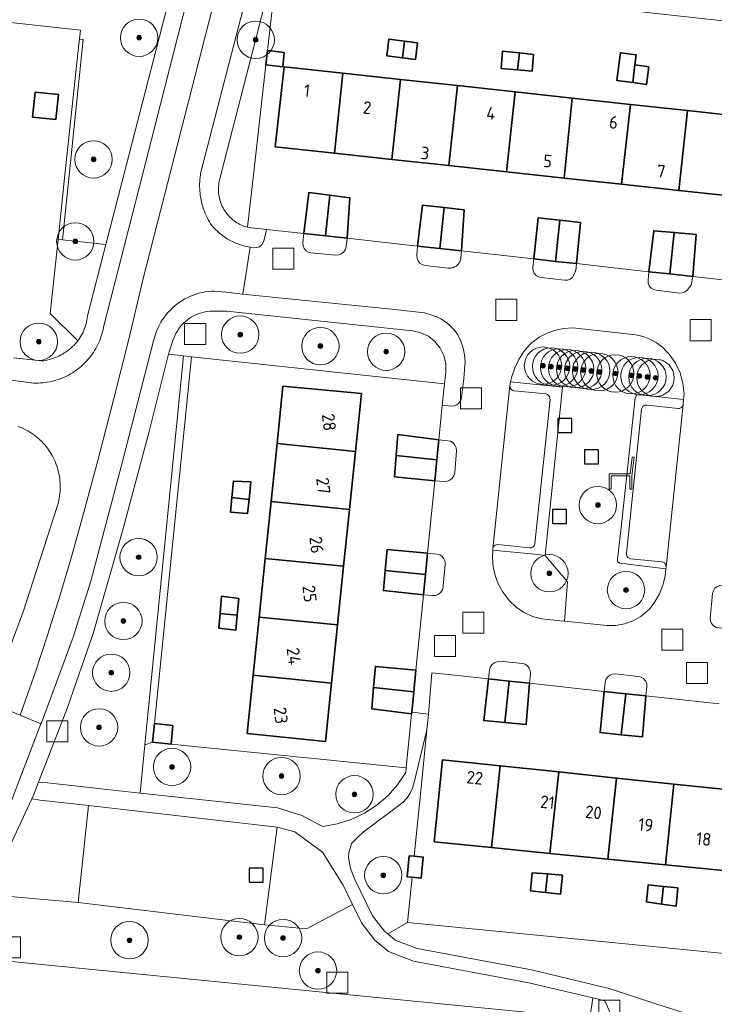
# Model space of a CAD drawing. Extents: x 154222 to 160093, y 456746 to 462495.
# Tile 49 of 254: x 157579 to 157653, y 460540 to 460645. Entities that reach past the tile are written whole.
import ezdxf
from ezdxf.enums import TextEntityAlignment as Align

# ---------------------------------------------------------------- set-up
doc = ezdxf.new("R2010")
doc.units = 0
doc.header["$LTSCALE"] = 0.75
doc.layers.get('0').update_dxf_attribs({"linetype": 'CONTINUOUS'})
for name, color, linetype, lineweight in [('B-XX-GR-BEPLANTING_CULTUUR_BODEMBEDEKKER-GV', 252, 'CONTINUOUS', 18), ('B-XX-GR-BEPLANTING_CULTUUR_BOSPLANTSOEN-GV', 252, 'CONTINUOUS', 18), ('B-XX-GR-BEPLANTING_CULTUUR_HEESTERS-GV', 252, 'CONTINUOUS', 18), ('B-XX-GR-BOOM-S', 252, 'CONTINUOUS', 25), ('B-XX-GR-HAAG-GV', 252, 'CONTINUOUS', 13), ('B-XX-IE-MEUBILAIR_WEGMEUBILAIR-S', 252, 'CONTINUOUS', 25), ('B-XX-OG-BEBOUWING-GV', 6, 'CONTINUOUS', 35), ('B-XX-OG-BEBOUWING-T18', 1, 'CONTINUOUS', 18), ('B-XX-OG-TERREIN_CULTUURSCHEIDING-GV', 252, 'CONTINUOUS', 18), ('B-XX-OG-TERREIN_ERF-GV', 252, 'CONTINUOUS', 18), ('B-XX-RI-GWA_RIOOLPUT-S', 252, 'CONTINUOUS', 25), ('B-XX-VH-VERHARDING_ASFALT-GV', 252, 'CONTINUOUS', 18), ('B-XX-VH-VERHARDING_BETONSTRAATSTEEN-GV', 252, 'CONTINUOUS', 18), ('B-XX-VH-VERHARDING_TEGEL-GV', 252, 'CONTINUOUS', 18)]:
    doc.layers.add(name, color=color, linetype=linetype, lineweight=lineweight)
doc.styles.add('NLCS-ISO-M-T18', font='NLCS-ISO.ttf', dxfattribs={"height": 1.8})

# ---------------------------------------------------------------- blocks, each defined once
blk = doc.blocks.new('SRI-PUT_INSPECTIEPUT_RIOOLPUT-SO')
at = {"color": 0, "linetype": 'ByBlock', "lineweight": 18}
blk.add_lwpolyline([(-1.125, -1.125), (1.125, -1.125), (1.125, 1.125), (-1.125, 1.125)], close=True, dxfattribs=at)
blk = doc.blocks.new('SIE-WEG_SPEELTOESTEL-SO')
at = {"flags": 128}
blk.add_lwpolyline([(-0.75, -0.75), (0.75, -0.75), (0.75, 0.75), (-0.75, 0.75)], close=True, dxfattribs=at)
blk = doc.blocks.new('SIE-WEG_ZITBANK-SO')
at = {"color": 0, "linetype": 'ByBlock', "lineweight": 18}
blk.add_lwpolyline([(-0.91, -1.63), (-0.91, -0.2), (1.09, -0.2), (1.09, -1.63), (1.29, -1.63), (1.29, -0.21), (1.54, 1.78), (1.33, 1.78), (1.11, 0), (-1.11, 0), (-1.11, -1.63)], close=True, dxfattribs=at)
blk = doc.blocks.new('SGR-BOOM_01-SO')
at = {"linetype": 'ByBlock', "lineweight": 18}
h = blk.add_hatch(color=0, dxfattribs=at)
h.dxf.hatch_style = 1
edge = h.paths.add_edge_path()
edge.add_arc((0, 0), 0.25, 0, 360)
at = {"color": 0, "linetype": 'ByBlock', "lineweight": 18}
for radius in [2, 0.25]:
    blk.add_circle((0, 0), radius, dxfattribs=at)

msp = doc.modelspace()

# ---------------------------------------------------------------- linework, layer by layer
at = {"layer": 'B-XX-GR-BEPLANTING_CULTUUR_BODEMBEDEKKER-GV'}
for points in [[(157585.464, 460642.915), (157585.057, 460642.96), (157584.997, 460642.418), (157583.506, 460628.429), (157582.769, 460621.517), (157583.251, 460621.465)], [(157611.393, 460621.884), (157609.086, 460622.139), (157608.981, 460621.159), (157608.996, 460620.84), (157609.112, 460620.544), (157609.316, 460620.299), (157609.588, 460620.133), (157609.796, 460620.086), (157612.515, 460619.82), (157612.825, 460619.854), (157613.112, 460619.978), (157613.35, 460620.181), (157613.517, 460620.444), (157613.6, 460620.746), (157613.694, 460621.63)], [(157623.629, 460620.531), (157621.25, 460620.794), (157621.165, 460619.826), (157621.187, 460619.516), (157621.301, 460619.227), (157621.496, 460618.985), (157621.755, 460618.814), (157622.053, 460618.727), (157624.518, 460618.423), (157624.618, 460618.419), (157624.719, 460618.422), (157624.819, 460618.434), (157624.917, 460618.453), (157625.014, 460618.481), (157625.108, 460618.515), (157625.199, 460618.558), (157625.286, 460618.607), (157625.37, 460618.663), (157625.448, 460618.726), (157625.522, 460618.794), (157625.589, 460618.869), (157625.651, 460618.948), (157625.706, 460619.032), (157625.754, 460619.12), (157625.795, 460619.212), (157625.828, 460619.307), (157625.854, 460619.404), (157625.872, 460619.503), (157625.874, 460619.516), (157625.939, 460620.276)], [(157636.003, 460619.163), (157633.707, 460619.417), (157633.584, 460618.5), (157633.605, 460618.189), (157633.721, 460617.899), (157633.922, 460617.66), (157634.187, 460617.496), (157634.49, 460617.422), (157636.965, 460617.134), (157637.277, 460617.145), (157637.57, 460617.254), (157637.814, 460617.449), (157637.985, 460617.71), (157638.098, 460617.998), (157638.102, 460618.006), (157638.112, 460618.03), (157638.122, 460618.054), (157638.131, 460618.079), (157638.139, 460618.104), (157638.148, 460618.128), (157638.156, 460618.153), (157638.163, 460618.178), (157638.17, 460618.203), (157638.177, 460618.229), (157638.183, 460618.254), (157638.189, 460618.279), (157638.194, 460618.305), (157638.199, 460618.331), (157638.203, 460618.356), (157638.207, 460618.382), (157638.21, 460618.408), (157638.214, 460618.434), (157638.216, 460618.46), (157638.218, 460618.486), (157638.22, 460618.512), (157638.221, 460618.538), (157638.258, 460618.914)], [(157648.241, 460617.808), (157646.014, 460618.055), (157645.921, 460617.156), (157645.933, 460616.842), (157646.044, 460616.549), (157646.241, 460616.306), (157646.506, 460616.139), (157646.81, 460616.064), (157649.291, 460615.772), (157649.604, 460615.797), (157649.895, 460615.913), (157650.139, 460616.109), (157650.314, 460616.369), (157650.541, 460616.613), (157650.691, 460617.537)], [(157597.052, 460608.939), (157596.2, 460609.03), (157592.07, 460567.402), (157592.878, 460567.686), (157593.079, 460569.675)], [(157636.755, 460605.693), (157631.208, 460606.27), (157631.123, 460605.861), (157631.145, 460605.703), (157631.209, 460605.558), (157631.309, 460605.435), (157631.44, 460605.345), (157631.59, 460605.293), (157635, 460604.962), (157635.148, 460604.904), (157635.274, 460604.806), (157635.367, 460604.676), (157635.419, 460604.525), (157635.426, 460604.365), (157633.798, 460588.939), (157633.754, 460588.784), (157633.664, 460588.649), (157633.538, 460588.548), (157633.387, 460588.49), (157633.225, 460588.481), (157629.838, 460588.837), (157629.68, 460588.827), (157629.533, 460588.767), (157629.412, 460588.663), (157629.331, 460588.526), (157629.298, 460588.371), (157629.293, 460588.256), (157633.77, 460587.797), (157634.899, 460587.681)], [(157645.058, 460604.867), (157644.72, 460604.876), (157644.552, 460604.535), (157642.985, 460590.35), (157642.629, 460587.267), (157642.653, 460587.021), (157642.878, 460586.845), (157647.832, 460586.23), (157647.856, 460586.457), (157647.835, 460586.613), (157647.769, 460586.757), (157647.665, 460586.875), (157647.53, 460586.957), (157647.377, 460586.997), (157644.043, 460587.331), (157643.892, 460587.372), (157643.761, 460587.459), (157643.663, 460587.582), (157643.608, 460587.728), (157643.6, 460587.885), (157645.221, 460603.335), (157645.271, 460603.488), (157645.364, 460603.618), (157645.493, 460603.715), (157645.644, 460603.768), (157645.805, 460603.773), (157649.126, 460603.407), (157649.277, 460603.416), (157649.419, 460603.468), (157649.54, 460603.558), (157649.629, 460603.68), (157649.679, 460603.823), (157649.72, 460604.37)], [(157624.494, 460599.959), (157623.519, 460600.059), (157623.307, 460597.927), (157623.083, 460595.674), (157624.088, 460595.604), (157624.404, 460595.627), (157624.699, 460595.743), (157624.947, 460595.941), (157625.125, 460596.204), (157625.217, 460596.507), (157625.261, 460597.005), (157625.402, 460598.889), (157625.372, 460599.2), (157625.25, 460599.488), (157625.049, 460599.727), (157624.786, 460599.896)], [(157623.31, 460587.817), (157622.312, 460587.926), (157622.086, 460585.652), (157621.867, 460583.443), (157622.885, 460583.372), (157623.204, 460583.397), (157623.5, 460583.52), (157623.743, 460583.73), (157623.908, 460584.005), (157623.979, 460584.317), (157624.001, 460584.432), (157624.217, 460586.724), (157624.191, 460587.035), (157624.073, 460587.325), (157623.874, 460587.565), (157623.611, 460587.734)], [(157633.77, 460587.797), (157629.293, 460588.256), (157629.254, 460587.418), (157629.34, 460586.468), (157629.552, 460585.538), (157629.888, 460584.646), (157630.341, 460583.806), (157630.488, 460583.603), (157631.093, 460582.807), (157631.82, 460582.122), (157632.651, 460581.567), (157633.562, 460581.156), (157634.528, 460580.901), (157636.475, 460580.694), (157636.962, 460580.644), (157637.279, 460584.866), (157634.899, 460587.681)], [(157654.934, 460584.366), (157653.909, 460584.478), (157653.602, 460584.461), (157653.315, 460584.351), (157653.076, 460584.159), (157652.907, 460583.902), (157652.825, 460583.606), (157652.695, 460582.415), (157652.572, 460580.991), (157652.591, 460580.672), (157652.712, 460580.377), (157652.922, 460580.137), (157653.198, 460579.978), (157653.511, 460579.916), (157654.457, 460579.818), (157654.672, 460581.866)], [(157632.46, 460576.123), (157630.035, 460576.357), (157629.721, 460576.3), (157629.433, 460576.183), (157629.193, 460575.984), (157629.025, 460575.722), (157628.943, 460575.421), (157628.85, 460574.471), (157631.055, 460574.232), (157633.219, 460573.997), (157633.319, 460575.001), (157633.309, 460575.313), (157633.204, 460575.606), (157633.015, 460575.854), (157632.759, 460576.032)], [(157644.864, 460574.734), (157642.422, 460575.013), (157642.106, 460574.953), (157641.815, 460574.843), (157641.572, 460574.649), (157641.4, 460574.39), (157641.315, 460574.09), (157641.22, 460573.126), (157643.534, 460572.875), (157645.68, 460572.642), (157645.79, 460573.631), (157645.767, 460573.948), (157645.647, 460574.243), (157645.442, 460574.487), (157645.173, 460574.656)]]:
    msp.add_lwpolyline(points, close=True, dxfattribs=at)
at = {"layer": 'B-XX-GR-BEPLANTING_CULTUUR_BOSPLANTSOEN-GV'}
for points in [[(157583.251, 460621.465), (157582.769, 460621.517), (157581.923, 460613.585), (157584.869, 460610.647), (157584.989, 460610.813), (157585.103, 460610.983), (157585.21, 460611.157), (157585.31, 460611.336), (157585.403, 460611.519), (157585.489, 460611.704), (157585.568, 460611.893), (157585.639, 460612.085), (157585.702, 460612.28), (157585.758, 460612.477), (157585.806, 460612.676), (157585.847, 460612.877), (157585.879, 460613.079), (157585.904, 460613.282), (157585.909, 460613.338), (157587.876, 460620.968)], [(157584.903, 460550.509), (157575.13, 460551.37), (157571.963, 460544.792), (157574.117, 460544.564), (157639.698, 460538.116), (157640.002, 460540.303), (157633.141, 460541.94), (157620.809, 460544.229), (157618.137, 460545.282), (157616.683, 460546.478), (157615.231, 460548.351), (157614.269, 460550.325), (157609.369, 460547.689), (157604.847, 460548.135)], [(157661.332, 460544.351), (157620.172, 460548.397), (157618.054, 460547.163), (157618.856, 460546.503), (157621.197, 460545.581), (157633.431, 460543.31), (157641.75, 460541.325), (157646.753, 460539.688), (157650.684, 460538.438), (157655.558, 460537.657), (157660.766, 460537.383), (157661.269, 460543.582)]]:
    msp.add_lwpolyline(points, close=True, dxfattribs=at)
msp.add_lwpolyline([(157575.38, 460571.926), (157579.073, 460581.73), (157582.669, 460592.906), (157582.737, 460593.131), (157582.798, 460593.358), (157582.85, 460593.587), (157582.895, 460593.818), (157582.932, 460594.05), (157582.962, 460594.283), (157582.983, 460594.517), (157582.996, 460594.752), (157583.001, 460594.987), (157582.998, 460595.222), (157582.987, 460595.456), (157582.969, 460595.691), (157582.942, 460595.924), (157582.907, 460596.157), (157582.865, 460596.388), (157582.814, 460596.617), (157582.756, 460596.845), (157582.69, 460597.071), (157582.617, 460597.294), (157582.535, 460597.514), (157582.447, 460597.732), (157582.351, 460597.947), (157582.248, 460598.158), (157582.137, 460598.365), (157582.02, 460598.569), (157581.896, 460598.769), (157581.765, 460598.964), (157581.628, 460599.154), (157581.484, 460599.34), (157581.334, 460599.521), (157581.178, 460599.697), (157581.016, 460599.867), (157580.848, 460600.032), (157580.675, 460600.19), (157580.496, 460600.343), (157580.312, 460600.49), (157580.124, 460600.63), (157579.931, 460600.764), (157579.733, 460600.891), (157579.531, 460601.011), (157579.325, 460601.125), (157579.116, 460601.231), (157578.903, 460601.33), (157578.686, 460601.422), (157578.467, 460601.507)], dxfattribs=at)
at = {"layer": 'B-XX-GR-BEPLANTING_CULTUUR_HEESTERS-GV'}
for points in [[(157661.391, 460648.101), (157640.098, 460652.38), (157625.179, 460651.915), (157606.259, 460652.08), (157606.06, 460651.319), (157606.144, 460651.217), (157606.154, 460650.194), (157659.487, 460644.293), (157663.229, 460647.237)], [(157621.69, 460563.565), (157622.234, 460569.005), (157620.87, 460563.355), (157620.714, 460562.771), (157620.466, 460562.219), (157620.131, 460561.714), (157619.719, 460561.271), (157619.241, 460560.901), (157615.425, 460558.042), (157614.77, 460557.433), (157614.184, 460556.834), (157613.897, 460555.845), (157613.839, 460555.335), (157614.054, 460554.163), (157614.536, 460552.975), (157616.426, 460549.095), (157617.693, 460547.46), (157618.054, 460547.163), (157620.172, 460548.397), (157620.656, 460553.234), (157620.129, 460553.286), (157620.352, 460555.533), (157620.881, 460555.48)], [(157594.867, 460567.486), (157592.878, 460567.686), (157592.07, 460567.402), (157591.561, 460562.23), (157606.27, 460560.643), (157608.873, 460559.826), (157610.683, 460558.884), (157611.092, 460558.659), (157612.638, 460558.93), (157614.134, 460559.404), (157615.552, 460560.075), (157616.869, 460560.929), (157618.059, 460561.951), (157619.102, 460563.124), (157619.979, 460564.425), (157620.031, 460564.951)], [(157641.273, 460540), (157640.002, 460540.303), (157639.698, 460538.116), (157639.11, 460532.316), (157638.916, 460530.369), (157637.959, 460520.916), (157638.803, 460522.671), (157640.769, 460525.067), (157644.12, 460527.92), (157644.662, 460528.421), (157645.054, 460529.069), (157645.146, 460530.061), (157645.192, 460531.245)]]:
    msp.add_lwpolyline(points, close=True, dxfattribs=at)
msp.add_lwpolyline([(157606.06, 460651.319), (157600.196, 460628.429), (157600.062, 460627.906), (157600.02, 460627.728), (157599.986, 460627.548), (157599.961, 460627.366), (157599.943, 460627.184), (157599.933, 460627.001), (157599.931, 460626.818), (157599.937, 460626.635), (157599.95, 460626.452), (157599.972, 460626.27), (157600.002, 460626.09), (157600.04, 460625.911), (157600.085, 460625.733), (157600.139, 460625.558), (157600.199, 460625.385), (157600.268, 460625.215), (157600.343, 460625.048), (157600.426, 460624.885), (157600.516, 460624.725), (157600.613, 460624.57), (157600.716, 460624.419), (157600.826, 460624.272), (157600.942, 460624.131), (157601.065, 460623.994), (157601.193, 460623.863), (157601.327, 460623.738), (157601.466, 460623.619), (157601.61, 460623.506), (157601.759, 460623.4), (157601.913, 460623.3), (157602.07, 460623.207), (157602.232, 460623.12), (157602.397, 460623.041), (157602.565, 460622.969), (157602.737, 460622.905), (157602.911, 460622.848), (157603.046, 460622.81), (157603.684, 460628.429), (157605.02, 460640.202), (157605.194, 460641.732), (157606.154, 460650.194)], dxfattribs=at)
at = {"layer": 'B-XX-GR-HAAG-GV'}
for points in [[(157585.464, 460642.915), (157585.057, 460642.96), (157584.997, 460642.418), (157583.506, 460628.429), (157582.769, 460621.517), (157583.251, 460621.465)], [(157597.052, 460608.939), (157596.2, 460609.03), (157592.07, 460567.402), (157592.878, 460567.686), (157593.079, 460569.675)], [(157636.755, 460605.693), (157631.208, 460606.27), (157631.123, 460605.861), (157631.145, 460605.703), (157631.209, 460605.558), (157631.309, 460605.435), (157631.44, 460605.345), (157631.59, 460605.293), (157635, 460604.962), (157635.148, 460604.904), (157635.274, 460604.806), (157635.367, 460604.676), (157635.419, 460604.525), (157635.426, 460604.365), (157633.798, 460588.939), (157633.754, 460588.784), (157633.664, 460588.649), (157633.538, 460588.548), (157633.387, 460588.49), (157633.225, 460588.481), (157629.838, 460588.837), (157629.68, 460588.827), (157629.533, 460588.767), (157629.412, 460588.663), (157629.331, 460588.526), (157629.298, 460588.371), (157629.293, 460588.256), (157633.77, 460587.797), (157634.899, 460587.681)], [(157645.058, 460604.867), (157644.72, 460604.876), (157644.552, 460604.535), (157642.985, 460590.35), (157642.629, 460587.267), (157642.653, 460587.021), (157642.878, 460586.845), (157647.832, 460586.23), (157647.856, 460586.457), (157647.835, 460586.613), (157647.769, 460586.757), (157647.665, 460586.875), (157647.53, 460586.957), (157647.377, 460586.997), (157644.043, 460587.331), (157643.892, 460587.372), (157643.761, 460587.459), (157643.663, 460587.582), (157643.608, 460587.728), (157643.6, 460587.885), (157645.221, 460603.335), (157645.271, 460603.488), (157645.364, 460603.618), (157645.493, 460603.715), (157645.644, 460603.768), (157645.805, 460603.773), (157649.126, 460603.407), (157649.277, 460603.416), (157649.419, 460603.468), (157649.54, 460603.558), (157649.629, 460603.68), (157649.679, 460603.823), (157649.72, 460604.37)]]:
    msp.add_lwpolyline(points, close=True, dxfattribs=at)
at = {"layer": 'B-XX-OG-BEBOUWING-GV'}
for points in [[(157619.843, 460642.728), (157618.185, 460642.94), (157617.957, 460641.155), (157619.65, 460640.938)], [(157621.24, 460642.55), (157619.843, 460642.728), (157619.65, 460640.938), (157621.012, 460640.764)], [(157606.982, 460641.529), (157605.194, 460641.732), (157605.02, 460640.202), (157606.809, 460639.999)], [(157632.148, 460641.469), (157630.348, 460641.65), (157630.208, 460639.811), (157631.951, 460639.662)], [(157644.496, 460640.191), (157644.648, 460641.253), (157642.963, 460641.495), (157642.811, 460640.433), (157642.558, 460638.53), (157644.287, 460638.302)], [(157633.639, 460641.319), (157632.148, 460641.469), (157631.951, 460639.662), (157633.498, 460639.529)], [(157613.258, 460639.306), (157606.957, 460639.991), (157605.989, 460631.43), (157612.341, 460630.742)], [(157646.002, 460639.975), (157644.496, 460640.191), (157644.287, 460638.302), (157645.749, 460638.11)], [(157619.401, 460638.638), (157613.258, 460639.306), (157612.341, 460630.742), (157618.477, 460630.078)], [(157625.518, 460637.973), (157619.401, 460638.638), (157618.477, 460630.078), (157624.591, 460629.417)], [(157582.815, 460637.019), (157580.329, 460637.285), (157580.042, 460634.601), (157582.528, 460634.335)], [(157631.694, 460637.301), (157625.518, 460637.973), (157624.591, 460629.417), (157630.763, 460628.749)], [(157637.809, 460636.636), (157631.694, 460637.301), (157630.763, 460628.749), (157633.716, 460628.429), (157636.925, 460628.082)], [(157644.028, 460635.96), (157637.809, 460636.636), (157636.925, 460628.082), (157643.084, 460627.415)], [(157650.14, 460635.295), (157644.028, 460635.96), (157643.084, 460627.415), (157649.212, 460626.751)], [(157656.539, 460634.599), (157650.14, 460635.295), (157649.212, 460626.751), (157655.617, 460626.058), (157655.873, 460628.429)], [(157611.861, 460626.253), (157609.616, 460626.547), (157609.086, 460622.139), (157611.393, 460621.884)], [(157614.009, 460625.972), (157611.861, 460626.253), (157611.393, 460621.884), (157613.694, 460621.63)], [(157624.105, 460624.928), (157621.78, 460625.19), (157621.25, 460620.794), (157623.629, 460620.531)], [(157626.222, 460624.69), (157624.105, 460624.928), (157623.629, 460620.531), (157625.939, 460620.276)], [(157636.459, 460623.569), (157634.156, 460623.822), (157633.707, 460619.417), (157636.003, 460619.163)], [(157638.698, 460623.322), (157636.459, 460623.569), (157636.003, 460619.163), (157638.258, 460618.914)], [(157648.722, 460622.241), (157646.532, 460622.441), (157646.014, 460618.055), (157648.241, 460617.808)], [(157651.049, 460622.029), (157648.722, 460622.241), (157648.241, 460617.808), (157650.691, 460617.537)], [(157615.244, 460605.014), (157606.836, 460605.792), (157606.204, 460599.644), (157614.601, 460598.801)], [(157623.519, 460600.059), (157619.132, 460600.608), (157618.957, 460598.364), (157623.307, 460597.927)], [(157614.601, 460598.801), (157606.204, 460599.644), (157605.567, 460593.445), (157613.959, 460592.606)], [(157623.307, 460597.927), (157618.957, 460598.364), (157618.78, 460596.09), (157623.083, 460595.674)], [(157603.413, 460595.553), (157601.536, 460595.642), (157601.372, 460593.865), (157603.215, 460593.68)], [(157603.215, 460593.68), (157601.372, 460593.865), (157601.228, 460592.313), (157603.055, 460592.161)], [(157613.959, 460592.606), (157605.567, 460593.445), (157604.941, 460587.352), (157613.329, 460586.521)], [(157622.312, 460587.926), (157617.995, 460588.318), (157617.791, 460586.078), (157622.086, 460585.652)], [(157613.329, 460586.521), (157604.941, 460587.352), (157604.295, 460581.065), (157612.678, 460580.238)], [(157622.086, 460585.652), (157617.791, 460586.078), (157617.593, 460583.913), (157621.867, 460583.443)], [(157602.102, 460583.074), (157600.25, 460583.301), (157600.106, 460581.478), (157601.947, 460581.296)], [(157601.947, 460581.296), (157600.106, 460581.478), (157599.98, 460579.885), (157601.807, 460579.683)], [(157612.678, 460580.238), (157604.295, 460581.065), (157603.657, 460574.86), (157612.032, 460573.998)], [(157621.07, 460575.413), (157616.735, 460575.79), (157616.535, 460573.535), (157620.839, 460573.092)], [(157612.032, 460573.998), (157603.657, 460574.86), (157603.016, 460568.619), (157611.387, 460567.766)], [(157631.055, 460574.232), (157628.85, 460574.471), (157628.32, 460569.996), (157630.585, 460569.786)], [(157633.219, 460573.997), (157631.055, 460574.232), (157630.585, 460569.786), (157632.863, 460569.575)], [(157620.839, 460573.092), (157616.535, 460573.535), (157616.334, 460571.272), (157620.603, 460570.725), (157620.619, 460570.884)], [(157643.534, 460572.875), (157641.22, 460573.126), (157640.775, 460568.714), (157643.054, 460568.485)], [(157645.68, 460572.642), (157643.534, 460572.875), (157643.054, 460568.485), (157645.332, 460568.256)], [(157595.068, 460569.475), (157593.079, 460569.675), (157592.878, 460567.686), (157594.867, 460567.486)], [(157630.096, 460565.153), (157623.914, 460565.803), (157623.013, 460557.019), (157629.171, 460556.406)], [(157636.359, 460564.495), (157630.096, 460565.153), (157629.171, 460556.406), (157635.403, 460555.786)], [(157642.547, 460563.844), (157636.359, 460564.495), (157635.403, 460555.786), (157641.6, 460555.169)], [(157648.683, 460563.199), (157642.547, 460563.844), (157641.6, 460555.169), (157647.793, 460554.553)], [(157654.939, 460562.541), (157648.683, 460563.199), (157647.793, 460554.553), (157654.002, 460553.935)], [(157620.881, 460555.48), (157620.352, 460555.533), (157620.129, 460553.286), (157620.656, 460553.234), (157621.623, 460553.138), (157621.846, 460555.384)], [(157635.161, 460553.576), (157633.516, 460553.711), (157633.339, 460551.771), (157634.942, 460551.587)], [(157636.771, 460553.444), (157635.161, 460553.576), (157634.942, 460551.587), (157636.532, 460551.405)], [(157647.555, 460552.24), (157645.91, 460552.404), (157645.745, 460550.577), (157647.362, 460550.357)], [(157649.089, 460552.087), (157647.555, 460552.24), (157647.362, 460550.357), (157648.926, 460550.145)]]:
    msp.add_lwpolyline(points, close=True, dxfattribs=at)
at = {"layer": 'B-XX-OG-TERREIN_CULTUURSCHEIDING-GV'}
for points in [[(157577.255, 460655.516), (157575.802, 460655.973), (157575.04, 460645.022), (157585.161, 460643.909), (157585.057, 460642.96), (157585.464, 460642.915), (157583.251, 460621.465), (157587.876, 460620.968), (157588.011, 460621.494), (157589.799, 460628.429), (157595.656, 460651.148), (157595.815, 460651.851), (157585.391, 460653.881)], [(157599.54, 460613.845), (157599.327, 460613.846), (157599.057, 460613.834), (157598.789, 460613.806), (157598.522, 460613.762), (157598.259, 460613.703), (157597.999, 460613.628), (157597.745, 460613.537), (157597.496, 460613.432), (157597.254, 460613.313), (157597.02, 460613.179), (157596.794, 460613.031), (157596.577, 460612.87), (157596.369, 460612.697), (157596.173, 460612.512), (157595.988, 460612.316), (157595.815, 460612.108), (157595.654, 460611.891), (157595.506, 460611.665), (157595.372, 460611.431), (157595.253, 460611.189), (157595.147, 460610.94), (157595.057, 460610.686), (157594.691, 460609.579), (157594.598, 460609.214), (157596.2, 460609.03), (157597.052, 460608.939), (157624.133, 460606.063), (157624.272, 460607.305), (157624.265, 460608.202), (157624.059, 460609.076), (157623.665, 460609.882), (157623.102, 460610.582), (157622.399, 460611.139), (157621.589, 460611.526), (157620.714, 460611.725), (157610.93, 460612.771), (157600.815, 460613.82)], [(157644.596, 460611.312), (157637.856, 460612.038), (157636.915, 460611.978), (157635.991, 460611.787), (157635.103, 460611.47), (157634.267, 460611.032), (157633.5, 460610.483), (157633.439, 460610.423), (157633.264, 460610.261), (157632.623, 460609.501), (157632.081, 460608.668), (157631.647, 460607.774), (157631.325, 460606.834), (157631.208, 460606.27), (157636.755, 460605.693), (157634.899, 460587.681), (157637.279, 460584.866), (157636.962, 460580.644), (157641.506, 460580.18), (157642.466, 460580.175), (157643.411, 460580.339), (157644.313, 460580.666), (157645.144, 460581.148), (157645.877, 460581.767), (157646.058, 460581.913), (157646.657, 460582.708), (157647.144, 460583.576), (157647.51, 460584.501), (157647.749, 460585.467), (157647.832, 460586.23), (157642.878, 460586.845), (157642.653, 460587.021), (157642.629, 460587.267), (157642.985, 460590.35), (157644.552, 460604.535), (157644.72, 460604.876), (157645.058, 460604.867), (157649.72, 460604.37), (157649.766, 460604.975), (157649.651, 460606.125), (157649.338, 460607.237), (157648.836, 460608.278), (157648.162, 460609.216), (157648.011, 460609.398), (157647.45, 460609.966), (157646.815, 460610.45), (157646.118, 460610.84), (157645.374, 460611.129)], [(157596.2, 460609.03), (157594.598, 460609.214), (157592.509, 460600.934), (157589.699, 460590.435), (157586.509, 460579.32), (157583.761, 460571.383), (157580.685, 460563.4), (157581.622, 460563.319), (157591.561, 460562.23), (157592.07, 460567.402)], [(157580.853, 460561.481), (157579.958, 460561.615), (157575.924, 460553.02), (157575.13, 460551.37), (157584.903, 460550.509), (157586.017, 460560.892)], [(157608.109, 460558.089), (157606.221, 460558.585), (157604.847, 460548.135), (157609.369, 460547.689), (157614.269, 460550.325), (157613.277, 460552.362), (157611.067, 460555.928)]]:
    msp.add_lwpolyline(points, close=True, dxfattribs=at)
at = {"layer": 'B-XX-OG-TERREIN_ERF-GV'}
for points in [[(157659.487, 460644.293), (157606.154, 460650.194), (157605.194, 460641.732), (157606.982, 460641.529), (157606.809, 460639.999), (157605.02, 460640.202), (157603.684, 460628.429), (157603.046, 460622.81), (157603.398, 460622.762), (157603.801, 460622.717), (157604.205, 460622.672), (157605.077, 460622.574), (157609.086, 460622.139), (157609.616, 460626.547), (157611.861, 460626.253), (157614.009, 460625.972), (157613.694, 460621.63), (157621.25, 460620.794), (157621.78, 460625.19), (157624.105, 460624.928), (157626.222, 460624.69), (157625.939, 460620.276), (157633.707, 460619.417), (157634.156, 460623.822), (157636.459, 460623.569), (157638.698, 460623.322), (157638.258, 460618.914), (157646.014, 460618.055), (157646.532, 460622.441), (157648.722, 460622.241), (157651.049, 460622.029), (157650.691, 460617.537), (157654.214, 460617.146)], [(157578.002, 460608.815), (157581.032, 460608.496), (157581.245, 460608.525), (157581.456, 460608.563), (157581.666, 460608.608), (157581.874, 460608.661), (157582.08, 460608.722), (157582.283, 460608.79), (157582.484, 460608.866), (157582.682, 460608.95), (157582.877, 460609.04), (157583.068, 460609.138), (157583.255, 460609.243), (157583.438, 460609.355), (157583.617, 460609.473), (157583.792, 460609.599), (157583.961, 460609.73), (157584.126, 460609.868), (157584.285, 460610.012), (157584.439, 460610.161), (157584.587, 460610.317), (157584.73, 460610.477), (157584.866, 460610.643), (157584.869, 460610.647), (157581.923, 460613.585), (157582.769, 460621.517), (157583.506, 460628.429), (157584.997, 460642.418), (157585.057, 460642.96), (157585.161, 460643.909), (157575.04, 460645.022)], [(157653.523, 460571.79), (157645.68, 460572.642), (157645.332, 460568.256), (157643.054, 460568.485), (157640.775, 460568.714), (157641.22, 460573.126), (157633.219, 460573.997), (157632.863, 460569.575), (157630.585, 460569.786), (157628.32, 460569.996), (157628.85, 460574.471), (157624.872, 460574.904), (157622.785, 460575.104), (157622.404, 460570.703), (157622.402, 460570.675), (157622.234, 460569.005), (157621.69, 460563.565), (157620.881, 460555.48), (157621.846, 460555.384), (157621.623, 460553.138), (157620.656, 460553.234), (157620.172, 460548.397), (157661.332, 460544.351)], [(157654.002, 460553.935), (157647.793, 460554.553), (157641.6, 460555.169), (157635.403, 460555.786), (157629.171, 460556.406), (157623.013, 460557.019), (157623.914, 460565.803), (157630.096, 460565.153), (157636.359, 460564.495), (157642.547, 460563.844), (157648.683, 460563.199), (157654.939, 460562.541)], [(157639.698, 460538.116), (157574.117, 460544.564), (157573.488, 460539.008)]]:
    msp.add_lwpolyline(points, dxfattribs=at)
for points in [[(157619.843, 460642.728), (157621.24, 460642.55), (157621.012, 460640.764), (157619.65, 460640.938), (157617.957, 460641.155), (157618.185, 460642.94)], [(157632.148, 460641.469), (157633.639, 460641.319), (157633.498, 460639.529), (157631.951, 460639.662), (157630.208, 460639.811), (157630.348, 460641.65)], [(157644.496, 460640.191), (157646.002, 460639.975), (157645.749, 460638.11), (157644.287, 460638.302), (157642.558, 460638.53), (157642.811, 460640.433), (157642.963, 460641.495), (157644.648, 460641.253)], [(157643.084, 460627.415), (157636.925, 460628.082), (157633.716, 460628.429), (157630.763, 460628.749), (157624.591, 460629.417), (157618.477, 460630.078), (157612.341, 460630.742), (157605.989, 460631.43), (157606.957, 460639.991), (157613.258, 460639.306), (157619.401, 460638.638), (157625.518, 460637.973), (157631.694, 460637.301), (157637.809, 460636.636), (157644.028, 460635.96), (157650.14, 460635.295), (157656.539, 460634.599), (157655.873, 460628.429), (157655.617, 460626.058), (157649.212, 460626.751)], [(157582.815, 460637.019), (157582.528, 460634.335), (157580.042, 460634.601), (157580.329, 460637.285)], [(157624.133, 460606.063), (157597.052, 460608.939), (157593.079, 460569.675), (157595.068, 460569.475), (157594.867, 460567.486), (157620.031, 460564.951), (157620.603, 460570.725), (157616.334, 460571.272), (157616.535, 460573.535), (157616.735, 460575.79), (157621.07, 460575.413), (157621.867, 460583.443), (157617.593, 460583.913), (157617.791, 460586.078), (157617.995, 460588.318), (157622.312, 460587.926), (157623.083, 460595.674), (157618.78, 460596.09), (157618.957, 460598.364), (157619.132, 460600.608), (157623.519, 460600.059), (157623.876, 460603.767)], [(157606.204, 460599.644), (157606.836, 460605.792), (157615.244, 460605.014), (157614.601, 460598.801), (157613.959, 460592.606), (157613.329, 460586.521), (157612.678, 460580.238), (157612.032, 460573.998), (157611.387, 460567.766), (157603.016, 460568.619), (157603.657, 460574.86), (157604.295, 460581.065), (157604.941, 460587.352), (157605.567, 460593.445)], [(157603.215, 460593.68), (157603.055, 460592.161), (157601.228, 460592.313), (157601.372, 460593.865), (157601.536, 460595.642), (157603.413, 460595.553)], [(157601.947, 460581.296), (157601.807, 460579.683), (157599.98, 460579.885), (157600.106, 460581.478), (157600.25, 460583.301), (157602.102, 460583.074)], [(157635.161, 460553.576), (157636.771, 460553.444), (157636.532, 460551.405), (157634.942, 460551.587), (157633.339, 460551.771), (157633.516, 460553.711)], [(157647.555, 460552.24), (157649.089, 460552.087), (157648.926, 460550.145), (157647.362, 460550.357), (157645.745, 460550.577), (157645.91, 460552.404)]]:
    msp.add_lwpolyline(points, close=True, dxfattribs=at)
at = {"layer": 'B-XX-VH-VERHARDING_ASFALT-GV'}
for points in [[(157598.526, 460654.78), (157591.802, 460628.429), (157587.642, 460612.126), (157587.634, 460612.082), (157587.584, 460611.845), (157587.527, 460611.609), (157587.462, 460611.376), (157587.39, 460611.145), (157587.31, 460610.917), (157587.222, 460610.691), (157587.127, 460610.468), (157587.025, 460610.249), (157586.916, 460610.033), (157586.799, 460609.821), (157586.675, 460609.613), (157586.545, 460609.409), (157586.408, 460609.209), (157586.265, 460609.014), (157586.115, 460608.824), (157585.959, 460608.639), (157585.797, 460608.459), (157585.629, 460608.285), (157585.455, 460608.117), (157585.276, 460607.954), (157585.091, 460607.797), (157584.902, 460607.646), (157584.708, 460607.502), (157584.509, 460607.364), (157584.305, 460607.233), (157584.098, 460607.109), (157583.886, 460606.991), (157583.67, 460606.881), (157583.451, 460606.777), (157583.229, 460606.682), (157583.004, 460606.593), (157582.776, 460606.512), (157582.545, 460606.439), (157582.312, 460606.373), (157582.077, 460606.315), (157581.84, 460606.264), (157581.602, 460606.222), (157581.363, 460606.188), (157581.122, 460606.161), (157580.881, 460606.142), (157580.639, 460606.132), (157580.397, 460606.129), (157580.155, 460606.135), (157579.913, 460606.148), (157577.669, 460606.429)], [(157600.81, 460652.193), (157591.888, 460617.335), (157590.334, 460610.825), (157588.715, 460604.331), (157587.03, 460597.854), (157585.279, 460591.394), (157584.136, 460587.29), (157582.925, 460583.206), (157581.646, 460579.143), (157580.299, 460575.101), (157578.702, 460570.562), (157580.939, 460569.644), (157580.984, 460569.763), (157584.4, 460578.916), (157586.273, 460584.932), (157589.65, 460597.723), (157593.03, 460610.797), (157593.038, 460610.832), (157593.125, 460611.149), (157593.227, 460611.462), (157593.344, 460611.769), (157593.476, 460612.07), (157593.623, 460612.365), (157593.783, 460612.652), (157593.958, 460612.93), (157594.145, 460613.2), (157594.346, 460613.461), (157594.559, 460613.711), (157594.784, 460613.951), (157595.02, 460614.18), (157595.268, 460614.397), (157595.525, 460614.601), (157595.792, 460614.793), (157596.068, 460614.972), (157596.353, 460615.137), (157596.645, 460615.288), (157596.944, 460615.424), (157597.25, 460615.546), (157597.561, 460615.653), (157597.876, 460615.744), (157598.196, 460615.82), (157598.52, 460615.881), (157598.845, 460615.925), (157599.173, 460615.954), (157599.502, 460615.967), (157600.709, 460615.877), (157602.549, 460615.653), (157603.331, 460620.68), (157602.739, 460620.782), (157601.792, 460621.098), (157600.905, 460621.554), (157600.098, 460622.14), (157599.324, 460622.856), (157599.236, 460622.984), (157599.1, 460623.192), (157598.971, 460623.404), (157598.849, 460623.621), (157598.734, 460623.841), (157598.627, 460624.065), (157598.526, 460624.292), (157598.433, 460624.522), (157598.347, 460624.755), (157598.269, 460624.991), (157598.199, 460625.229), (157598.136, 460625.47), (157598.081, 460625.712), (157598.034, 460625.956), (157597.994, 460626.201), (157597.963, 460626.448), (157597.94, 460626.695), (157597.924, 460626.943), (157597.917, 460627.191), (157597.917, 460627.439), (157597.926, 460627.688), (157597.942, 460627.935), (157597.967, 460628.183), (157597.999, 460628.429), (157598.028, 460628.562), (157598.061, 460628.694), (157604.352, 460653.132)], [(157578.467, 460601.507), (157578.686, 460601.422), (157578.903, 460601.33), (157579.116, 460601.231), (157579.325, 460601.125), (157579.531, 460601.011), (157579.733, 460600.891), (157579.931, 460600.764), (157580.124, 460600.63), (157580.312, 460600.49), (157580.496, 460600.343), (157580.675, 460600.19), (157580.848, 460600.032), (157581.016, 460599.867), (157581.178, 460599.697), (157581.334, 460599.521), (157581.484, 460599.34), (157581.628, 460599.154), (157581.765, 460598.964), (157581.896, 460598.769), (157582.02, 460598.569), (157582.137, 460598.365), (157582.248, 460598.158), (157582.351, 460597.947), (157582.447, 460597.732), (157582.535, 460597.514), (157582.617, 460597.294), (157582.69, 460597.071), (157582.756, 460596.845), (157582.814, 460596.617), (157582.865, 460596.388), (157582.907, 460596.157), (157582.942, 460595.924), (157582.969, 460595.691), (157582.987, 460595.456), (157582.998, 460595.222), (157583.001, 460594.987), (157582.996, 460594.752), (157582.983, 460594.517), (157582.962, 460594.283), (157582.932, 460594.05), (157582.895, 460593.818), (157582.85, 460593.587), (157582.798, 460593.358), (157582.737, 460593.131), (157582.669, 460592.906), (157579.073, 460581.73), (157575.38, 460571.926), (157578.702, 460570.562), (157580.299, 460575.101), (157581.646, 460579.143), (157582.925, 460583.206), (157584.136, 460587.29), (157585.279, 460591.394), (157587.03, 460597.854), (157588.715, 460604.331), (157590.334, 460610.825), (157591.888, 460617.335), (157600.81, 460652.193)], [(157654.214, 460617.146), (157650.691, 460617.537), (157650.541, 460616.613), (157650.314, 460616.369), (157650.139, 460616.109), (157649.895, 460615.913), (157649.604, 460615.797), (157649.291, 460615.772), (157646.81, 460616.064), (157646.506, 460616.139), (157646.241, 460616.306), (157646.044, 460616.549), (157645.933, 460616.842), (157645.921, 460617.156), (157646.014, 460618.055), (157638.258, 460618.914), (157638.221, 460618.538), (157638.22, 460618.512), (157638.218, 460618.486), (157638.216, 460618.46), (157638.214, 460618.434), (157638.21, 460618.408), (157638.207, 460618.382), (157638.203, 460618.356), (157638.199, 460618.331), (157638.194, 460618.305), (157638.189, 460618.279), (157638.183, 460618.254), (157638.177, 460618.229), (157638.17, 460618.203), (157638.163, 460618.178), (157638.156, 460618.153), (157638.148, 460618.128), (157638.139, 460618.104), (157638.131, 460618.079), (157638.122, 460618.054), (157638.112, 460618.03), (157638.102, 460618.006), (157638.098, 460617.998), (157637.985, 460617.71), (157637.814, 460617.449), (157637.57, 460617.254), (157637.277, 460617.145), (157636.965, 460617.134), (157634.49, 460617.422), (157634.187, 460617.496), (157633.922, 460617.66), (157633.721, 460617.899), (157633.605, 460618.189), (157633.584, 460618.5), (157633.707, 460619.417), (157625.939, 460620.276), (157625.874, 460619.516), (157625.872, 460619.503), (157625.854, 460619.404), (157625.828, 460619.307), (157625.795, 460619.212), (157625.754, 460619.12), (157625.706, 460619.032), (157625.651, 460618.948), (157625.589, 460618.869), (157625.522, 460618.794), (157625.448, 460618.726), (157625.37, 460618.663), (157625.286, 460618.607), (157625.199, 460618.558), (157625.108, 460618.515), (157625.014, 460618.481), (157624.917, 460618.453), (157624.819, 460618.434), (157624.719, 460618.422), (157624.618, 460618.419), (157624.518, 460618.423), (157622.053, 460618.727), (157621.755, 460618.814), (157621.496, 460618.985), (157621.301, 460619.227), (157621.187, 460619.516), (157621.165, 460619.826), (157621.25, 460620.794), (157613.694, 460621.63), (157613.6, 460620.746), (157613.517, 460620.444), (157613.35, 460620.181), (157613.112, 460619.978), (157612.825, 460619.854), (157612.515, 460619.82), (157609.796, 460620.086), (157609.588, 460620.133), (157609.316, 460620.299), (157609.112, 460620.544), (157608.996, 460620.84), (157608.981, 460621.159), (157609.086, 460622.139), (157605.077, 460622.574), (157604.826, 460621.472), (157604.737, 460621.177), (157604.563, 460620.922), (157604.319, 460620.733), (157604.03, 460620.627), (157603.722, 460620.613), (157603.331, 460620.68), (157602.549, 460615.653), (157602.588, 460615.649), (157602.875, 460615.629), (157618.441, 460614.039), (157621.986, 460613.641), (157622.44, 460613.507), (157623.188, 460613.269), (157623.475, 460613.146), (157623.753, 460613.004), (157624.021, 460612.845), (157624.371, 460612.58), (157624.7, 460612.29), (157625.006, 460611.976), (157625.288, 460611.639), (157625.544, 460611.283), (157625.883, 460610.602), (157626.13, 460609.882), (157626.281, 460609.136), (157626.333, 460608.376), (157626.285, 460607.617), (157626.183, 460606.582), (157625.96, 460604.584), (157625.869, 460604.282), (157625.695, 460604.019), (157625.453, 460603.817), (157625.162, 460603.693), (157624.849, 460603.658), (157624.216, 460603.728), (157623.876, 460603.767), (157623.519, 460600.059), (157624.494, 460599.959), (157624.786, 460599.896), (157625.049, 460599.727), (157625.25, 460599.488), (157625.372, 460599.2), (157625.402, 460598.889), (157625.261, 460597.005), (157625.217, 460596.507), (157625.125, 460596.204), (157624.947, 460595.941), (157624.699, 460595.743), (157624.404, 460595.627), (157624.088, 460595.604), (157623.083, 460595.674), (157622.312, 460587.926), (157623.31, 460587.817), (157623.611, 460587.734), (157623.874, 460587.565), (157624.073, 460587.325), (157624.191, 460587.035), (157624.217, 460586.724), (157624.001, 460584.432), (157623.979, 460584.317), (157623.908, 460584.005), (157623.743, 460583.73), (157623.5, 460583.52), (157623.204, 460583.397), (157622.885, 460583.372), (157621.867, 460583.443), (157621.07, 460575.413), (157620.839, 460573.092), (157620.619, 460570.884), (157622.404, 460570.703), (157622.785, 460575.104), (157624.872, 460574.904), (157628.85, 460574.471), (157628.943, 460575.421), (157629.025, 460575.722), (157629.193, 460575.984), (157629.433, 460576.183), (157629.721, 460576.3), (157630.035, 460576.357), (157632.46, 460576.123), (157632.759, 460576.032), (157633.015, 460575.854), (157633.204, 460575.606), (157633.309, 460575.313), (157633.319, 460575.001), (157633.219, 460573.997), (157641.22, 460573.126), (157641.315, 460574.09), (157641.4, 460574.39), (157641.572, 460574.649), (157641.815, 460574.843), (157642.106, 460574.953), (157642.422, 460575.013), (157644.864, 460574.734), (157645.173, 460574.656), (157645.442, 460574.487), (157645.647, 460574.243), (157645.767, 460573.948), (157645.79, 460573.631), (157645.68, 460572.642), (157653.523, 460571.79)], [(157653.198, 460579.978), (157652.922, 460580.137), (157652.712, 460580.377), (157652.591, 460580.672), (157652.572, 460580.991), (157652.695, 460582.415), (157652.825, 460583.606), (157652.907, 460583.902), (157653.076, 460584.159)]]:
    msp.add_lwpolyline(points, dxfattribs=at)
for points in [[(157636.915, 460611.978), (157637.856, 460612.038), (157644.596, 460611.312), (157645.374, 460611.129), (157646.118, 460610.84), (157646.815, 460610.45), (157647.45, 460609.966), (157648.011, 460609.398), (157648.162, 460609.216), (157648.836, 460608.278), (157649.338, 460607.237), (157649.651, 460606.125), (157649.766, 460604.975), (157649.72, 460604.37), (157649.679, 460603.823), (157647.856, 460586.457), (157647.832, 460586.23), (157647.749, 460585.467), (157647.51, 460584.501), (157647.144, 460583.576), (157646.657, 460582.708), (157646.058, 460581.913), (157645.877, 460581.767), (157645.144, 460581.148), (157644.313, 460580.666), (157643.411, 460580.339), (157642.466, 460580.175), (157641.506, 460580.18), (157636.962, 460580.644), (157636.475, 460580.694), (157634.528, 460580.901), (157633.562, 460581.156), (157632.651, 460581.567), (157631.82, 460582.122), (157631.093, 460582.807), (157630.488, 460583.603), (157630.341, 460583.806), (157629.888, 460584.646), (157629.552, 460585.538), (157629.34, 460586.468), (157629.254, 460587.418), (157629.293, 460588.256), (157629.298, 460588.371), (157631.123, 460605.861), (157631.208, 460606.27), (157631.325, 460606.834), (157631.647, 460607.774), (157632.081, 460608.668), (157632.623, 460609.501), (157633.264, 460610.261), (157633.439, 460610.423), (157633.5, 460610.483), (157634.267, 460611.032), (157635.103, 460611.47), (157635.991, 460611.787)], [(157578.702, 460570.562), (157575.38, 460571.926), (157574.338, 460569.162), (157573.416, 460566.712), (157573.18, 460566.086), (157570.608, 460560.609), (157576.298, 460558.328), (157577.521, 460560.779), (157580.939, 460569.644)], [(157606.221, 460558.585), (157586.017, 460560.892), (157584.903, 460550.509), (157604.847, 460548.135)]]:
    msp.add_lwpolyline(points, close=True, dxfattribs=at)
at = {"layer": 'B-XX-VH-VERHARDING_BETONSTRAATSTEEN-GV'}
for points in [[(157631.145, 460605.703), (157631.123, 460605.861), (157629.298, 460588.371), (157629.331, 460588.526), (157629.412, 460588.663), (157629.533, 460588.767), (157629.68, 460588.827), (157629.838, 460588.837), (157633.225, 460588.481), (157633.387, 460588.49), (157633.538, 460588.548), (157633.664, 460588.649), (157633.754, 460588.784), (157633.798, 460588.939), (157635.426, 460604.365), (157635.419, 460604.525), (157635.367, 460604.676), (157635.274, 460604.806), (157635.148, 460604.904), (157635, 460604.962), (157631.59, 460605.293), (157631.44, 460605.345), (157631.309, 460605.435), (157631.209, 460605.558)], [(157647.856, 460586.457), (157649.679, 460603.823), (157649.629, 460603.68), (157649.54, 460603.558), (157649.419, 460603.468), (157649.277, 460603.416), (157649.126, 460603.407), (157645.805, 460603.773), (157645.644, 460603.768), (157645.493, 460603.715), (157645.364, 460603.618), (157645.271, 460603.488), (157645.221, 460603.335), (157643.6, 460587.885), (157643.608, 460587.728), (157643.663, 460587.582), (157643.761, 460587.459), (157643.892, 460587.372), (157644.043, 460587.331), (157647.377, 460586.997), (157647.53, 460586.957), (157647.665, 460586.875), (157647.769, 460586.757), (157647.835, 460586.613)]]:
    msp.add_lwpolyline(points, close=True, dxfattribs=at)
at = {"layer": 'B-XX-VH-VERHARDING_TEGEL-GV'}
for points in [[(157577.669, 460606.429), (157579.913, 460606.148), (157580.155, 460606.135), (157580.397, 460606.129), (157580.639, 460606.132), (157580.881, 460606.142), (157581.122, 460606.161), (157581.363, 460606.188), (157581.602, 460606.222), (157581.84, 460606.264), (157582.077, 460606.315), (157582.312, 460606.373), (157582.545, 460606.439), (157582.776, 460606.512), (157583.004, 460606.593), (157583.229, 460606.682), (157583.451, 460606.777), (157583.67, 460606.881), (157583.886, 460606.991), (157584.098, 460607.109), (157584.305, 460607.233), (157584.509, 460607.364), (157584.708, 460607.502), (157584.902, 460607.646), (157585.091, 460607.797), (157585.276, 460607.954), (157585.455, 460608.117), (157585.629, 460608.285), (157585.797, 460608.459), (157585.959, 460608.639), (157586.115, 460608.824), (157586.265, 460609.014), (157586.408, 460609.209), (157586.545, 460609.409), (157586.675, 460609.613), (157586.799, 460609.821), (157586.916, 460610.033), (157587.025, 460610.249), (157587.127, 460610.468), (157587.222, 460610.691), (157587.31, 460610.917), (157587.39, 460611.145), (157587.462, 460611.376), (157587.527, 460611.609), (157587.584, 460611.845), (157587.634, 460612.082), (157587.642, 460612.126), (157591.802, 460628.429), (157598.526, 460654.78)], [(157604.352, 460653.132), (157598.061, 460628.694), (157598.028, 460628.562), (157597.999, 460628.429), (157597.967, 460628.183), (157597.942, 460627.935), (157597.926, 460627.688), (157597.917, 460627.439), (157597.917, 460627.191), (157597.924, 460626.943), (157597.94, 460626.695), (157597.963, 460626.448), (157597.994, 460626.201), (157598.034, 460625.956), (157598.081, 460625.712), (157598.136, 460625.47), (157598.199, 460625.229), (157598.269, 460624.991), (157598.347, 460624.755), (157598.433, 460624.522), (157598.526, 460624.292), (157598.627, 460624.065), (157598.734, 460623.841), (157598.849, 460623.621), (157598.971, 460623.404), (157599.1, 460623.192), (157599.236, 460622.984), (157599.324, 460622.856), (157600.098, 460622.14), (157600.905, 460621.554), (157601.792, 460621.098), (157602.739, 460620.782), (157603.331, 460620.68), (157603.722, 460620.613), (157604.03, 460620.627), (157604.319, 460620.733), (157604.563, 460620.922), (157604.737, 460621.177), (157604.826, 460621.472), (157605.077, 460622.574), (157604.205, 460622.672), (157603.801, 460622.717), (157603.398, 460622.762), (157603.046, 460622.81), (157602.911, 460622.848), (157602.737, 460622.905), (157602.565, 460622.969), (157602.397, 460623.041), (157602.232, 460623.12), (157602.07, 460623.207), (157601.913, 460623.3), (157601.759, 460623.4), (157601.61, 460623.506), (157601.466, 460623.619), (157601.327, 460623.738), (157601.193, 460623.863), (157601.065, 460623.994), (157600.942, 460624.131), (157600.826, 460624.272), (157600.716, 460624.419), (157600.613, 460624.57), (157600.516, 460624.725), (157600.426, 460624.885), (157600.343, 460625.048), (157600.268, 460625.215), (157600.199, 460625.385), (157600.139, 460625.558), (157600.085, 460625.733), (157600.04, 460625.911), (157600.002, 460626.09), (157599.972, 460626.27), (157599.95, 460626.452), (157599.937, 460626.635), (157599.931, 460626.818), (157599.933, 460627.001), (157599.943, 460627.184), (157599.961, 460627.366), (157599.986, 460627.548), (157600.02, 460627.728), (157600.062, 460627.906), (157600.196, 460628.429), (157606.06, 460651.319)], [(157595.656, 460651.148), (157589.799, 460628.429), (157588.011, 460621.494), (157587.876, 460620.968), (157585.909, 460613.338), (157585.904, 460613.282), (157585.879, 460613.079), (157585.847, 460612.877), (157585.806, 460612.676), (157585.758, 460612.477), (157585.702, 460612.28), (157585.639, 460612.085), (157585.568, 460611.893), (157585.489, 460611.704), (157585.403, 460611.519), (157585.31, 460611.336), (157585.21, 460611.157), (157585.103, 460610.983), (157584.989, 460610.813), (157584.869, 460610.647), (157584.866, 460610.643), (157584.73, 460610.477), (157584.587, 460610.317), (157584.439, 460610.161), (157584.285, 460610.012), (157584.126, 460609.868), (157583.961, 460609.73), (157583.792, 460609.599), (157583.617, 460609.473), (157583.438, 460609.355), (157583.255, 460609.243), (157583.068, 460609.138), (157582.877, 460609.04), (157582.682, 460608.95), (157582.484, 460608.866), (157582.283, 460608.79), (157582.08, 460608.722), (157581.874, 460608.661), (157581.666, 460608.608), (157581.456, 460608.563), (157581.245, 460608.525), (157581.032, 460608.496), (157578.002, 460608.815)], [(157575.924, 460553.02), (157579.958, 460561.615), (157580.174, 460562.076), (157580.685, 460563.4), (157583.761, 460571.383), (157586.509, 460579.32), (157589.699, 460590.435), (157592.509, 460600.934), (157594.598, 460609.214), (157594.691, 460609.579), (157595.057, 460610.686), (157595.147, 460610.94), (157595.253, 460611.189), (157595.372, 460611.431), (157595.506, 460611.665), (157595.654, 460611.891), (157595.815, 460612.108), (157595.988, 460612.316), (157596.173, 460612.512), (157596.369, 460612.697), (157596.577, 460612.87), (157596.794, 460613.031), (157597.02, 460613.179), (157597.254, 460613.313), (157597.496, 460613.432), (157597.745, 460613.537), (157597.999, 460613.628), (157598.259, 460613.703), (157598.522, 460613.762), (157598.789, 460613.806), (157599.057, 460613.834), (157599.327, 460613.846), (157599.54, 460613.845), (157600.815, 460613.82), (157610.93, 460612.771), (157620.714, 460611.725), (157621.589, 460611.526), (157622.399, 460611.139), (157623.102, 460610.582), (157623.665, 460609.882), (157624.059, 460609.076), (157624.265, 460608.202), (157624.272, 460607.305), (157624.133, 460606.063), (157623.876, 460603.767), (157624.216, 460603.728), (157624.849, 460603.658), (157625.162, 460603.693), (157625.453, 460603.817), (157625.695, 460604.019), (157625.869, 460604.282), (157625.96, 460604.584), (157626.183, 460606.582), (157626.285, 460607.617), (157626.333, 460608.376), (157626.281, 460609.136), (157626.13, 460609.882), (157625.883, 460610.602), (157625.544, 460611.283), (157625.288, 460611.639), (157625.006, 460611.976), (157624.7, 460612.29), (157624.371, 460612.58), (157624.021, 460612.845), (157623.753, 460613.004), (157623.475, 460613.146), (157623.188, 460613.269), (157622.44, 460613.507), (157621.986, 460613.641), (157618.441, 460614.039), (157602.875, 460615.629), (157602.588, 460615.649), (157602.549, 460615.653), (157600.709, 460615.877), (157599.502, 460615.967), (157599.173, 460615.954), (157598.845, 460615.925), (157598.52, 460615.881), (157598.196, 460615.82), (157597.876, 460615.744), (157597.561, 460615.653), (157597.25, 460615.546), (157596.944, 460615.424), (157596.645, 460615.288), (157596.353, 460615.137), (157596.068, 460614.972), (157595.792, 460614.793), (157595.525, 460614.601), (157595.268, 460614.397), (157595.02, 460614.18), (157594.784, 460613.951), (157594.559, 460613.711), (157594.346, 460613.461), (157594.145, 460613.2), (157593.958, 460612.93), (157593.783, 460612.652), (157593.623, 460612.365), (157593.476, 460612.07), (157593.344, 460611.769), (157593.227, 460611.462), (157593.125, 460611.149), (157593.038, 460610.832), (157593.03, 460610.797), (157589.65, 460597.723), (157586.273, 460584.932), (157584.4, 460578.916), (157580.984, 460569.763), (157580.939, 460569.644), (157577.521, 460560.779)], [(157650.684, 460538.438), (157646.753, 460539.688), (157641.75, 460541.325), (157633.431, 460543.31), (157621.197, 460545.581), (157618.856, 460546.503), (157618.054, 460547.163), (157617.693, 460547.46), (157616.426, 460549.095), (157614.536, 460552.975), (157614.054, 460554.163), (157613.839, 460555.335), (157613.897, 460555.845), (157614.184, 460556.834), (157614.77, 460557.433), (157615.425, 460558.042), (157619.241, 460560.901), (157619.719, 460561.271), (157620.131, 460561.714), (157620.466, 460562.219), (157620.714, 460562.771), (157620.87, 460563.355), (157622.234, 460569.005), (157622.402, 460570.675), (157622.404, 460570.703), (157620.619, 460570.884), (157620.603, 460570.725), (157620.031, 460564.951), (157619.979, 460564.425), (157619.102, 460563.124), (157618.059, 460561.951), (157616.869, 460560.929), (157615.552, 460560.075), (157614.134, 460559.404), (157612.638, 460558.93), (157611.092, 460558.659), (157610.683, 460558.884), (157608.873, 460559.826), (157606.27, 460560.643), (157591.561, 460562.23), (157581.622, 460563.319), (157580.685, 460563.4), (157580.174, 460562.076), (157579.958, 460561.615), (157580.853, 460561.481), (157586.017, 460560.892), (157606.221, 460558.585), (157608.109, 460558.089), (157611.067, 460555.928), (157613.277, 460552.362), (157614.269, 460550.325), (157615.231, 460548.351), (157616.683, 460546.478), (157618.137, 460545.282), (157620.809, 460544.229), (157633.141, 460541.94), (157640.002, 460540.303), (157641.273, 460540), (157645.192, 460531.245)]]:
    msp.add_lwpolyline(points, dxfattribs=at)

# ---------------------------------------------------------------- block references
at = {"layer": 'B-XX-GR-BOOM-S'}
for p in [(157591.447, 460643.096), (157603.925, 460642.88), (157586.565, 460630.079), (157584.613, 460621.293), (157602.263, 460611.323), (157580.708, 460610.554), (157610.849, 460610.086), (157617.885, 460609.487), (157634.67, 460607.994), (157635.53, 460607.901), (157636.39, 460607.808), (157637.25, 460607.715), (157638.11, 460607.622), (157638.97, 460607.529), (157639.83, 460607.436), (157640.7, 460607.3), (157642.41, 460607.157), (157644.13, 460606.971), (157644.99, 460606.878), (157645.85, 460606.785), (157646.71, 460606.692), (157640.542, 460593.069), (157591.388, 460587.492), (157635.356, 460585.766), (157643.554, 460583.974), (157589.761, 460580.658), (157588.46, 460575.126), (157587.158, 460569.269), (157594.968, 460565.038), (157606.683, 460564.062), (157614.494, 460562.109), (157617.578, 460553.446), (157602.172, 460546.813), (157606.849, 460546.713), (157590.412, 460546.489), (157610.588, 460543.235)]:
    msp.add_blockref('SGR-BOOM_01-SO', p, dxfattribs=at)
at = {"layer": 'B-XX-IE-MEUBILAIR_WEGMEUBILAIR-S'}
for name, p in [('SIE-WEG_SPEELTOESTEL-SO', (157636.996, 460601.582)), ('SIE-WEG_SPEELTOESTEL-SO', (157639.862, 460598.224)), ('SIE-WEG_ZITBANK-SO', (157642.874, 460596.403)), ('SIE-WEG_SPEELTOESTEL-SO', (157636.422, 460591.842)), ('SIE-WEG_SPEELTOESTEL-SO', (157603.986, 460553.459))]:
    msp.add_blockref(name, p, dxfattribs=at)
at = {"layer": 'B-XX-RI-GWA_RIOOLPUT-S'}
for p in [(157606.87, 460619.447), (157630.761, 460613.972), (157597.442, 460611.371), (157651.557, 460611.794), (157626.951, 460604.497), (157627.213, 460580.489), (157648.528, 460578.644), (157624.182, 460577.993), (157651.168, 460575.091), (157582.694, 460568.86), (157577.628, 460545.708), (157612.674, 460541.956), (157641.769, 460538.941)]:
    msp.add_blockref('SRI-PUT_INSPECTIEPUT_RIOOLPUT-SO', p, dxfattribs=at)

# ---------------------------------------------------------------- texts
at = {"layer": 'B-XX-OG-BEBOUWING-T18', "style": 'NLCS-ISO-M-T18'}
for s, rotation, p in [('1', 354.2, (157609.41, 460637.439)), ('2', 354.2, (157615.852, 460635.615)), ('4', 354.2, (157629.099, 460635.007)), ('6', 354.2, (157642.224, 460634.035)), ('3', 354.2, (157622.05, 460630.752)), ('5', 354.2, (157635.175, 460629.901)), ('7', 354.2, (157647.317, 460628.806)), ('28', 276.5, (157611.77, 460601.936)), ('27', 276.5, (157611.162, 460595.127)), ('26', 276.5, (157610.433, 460588.804)), ('25', 276.5, (157609.692, 460583.576)), ('24', 276.5, (157608.002, 460576.889)), ('23', 276.5, (157606.605, 460570.552)), ('22', 354.1, (157627.374, 460563.879)), ('21', 354.1, (157635.153, 460561.265)), ('20', 354.1, (157640.075, 460560.171)), ('19', 354.1, (157645.677, 460558.833)), ('18', 354.1, (157651.875, 460557.313))]:
    msp.add_text(s, height=1.35, rotation=rotation, dxfattribs=at).set_placement(p, align=Align.MIDDLE_CENTER)

doc.saveas('drawing.dxf')
